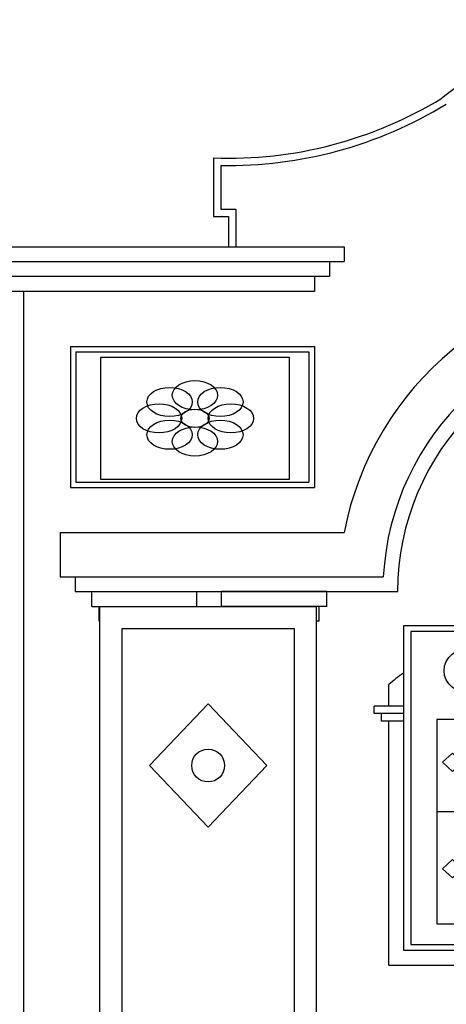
# Model space of a CAD drawing. Header units: inches. Extents: x 651 to 939, y 702 to 883.
# Tile 5 of 11: x 762 to 788, y 823 to 883. Entities that reach past the tile are written whole.
import ezdxf

# ---------------------------------------------------------------- set-up
doc = ezdxf.new("R2010")
doc.units = ezdxf.units.IN
doc.header["$MEASUREMENT"] = 0
for name, color, linetype, lineweight in [('01_EXISTING_RETAINED', 7, 'Continuous', 25), ('02_NEW_FACADE', 7, 'Continuous', 25), ('03_NEW_WINDOWS', 7, 'Continuous', 25)]:
    doc.layers.add(name, color=color, linetype=linetype, lineweight=lineweight)

# ---------------------------------------------------------------- blocks, each defined once
blk = doc.blocks.new('C_WINDOW_20')
at = {"layer": '03_NEW_WINDOWS'}
for points in [[(6.307, -9.862), (6.307, 9.862), (-6.307, 9.862), (-6.307, -9.862)], [(5.866, -9.507), (5.866, 9.507), (-5.866, 9.507), (-5.866, -9.507)], [(-0.694, 7.13), (0, 8.325), (0.694, 7.13), (0, 5.935)], [(4.289, -8.262), (4.289, 4.171), (-4.289, 4.171), (-4.289, -8.262)], [(-3.945, 1.56), (-3.345, 2.12), (-2.746, 1.56), (-3.345, 1.001)], [(2.746, 1.56), (3.345, 2.12), (3.945, 1.56), (3.345, 1.001)], [(-3.945, -4.905), (-3.345, -4.345), (-2.746, -4.905), (-3.345, -5.464)], [(2.746, -4.905), (3.345, -4.345), (3.945, -4.905), (3.345, -5.464)]]:
    blk.add_lwpolyline(points, close=True, dxfattribs=at)
for points in [[(-2.402, -8.262), (-2.402, 4.171)], [(2.402, -8.262), (2.402, 4.171)], [(-4.289, -1.424), (4.289, -1.424)]]:
    blk.add_lwpolyline(points, dxfattribs=at)
for centre in [(-2.144, 7.13), (2.144, 7.13)]:
    blk.add_ellipse(centre, major_axis=(1.703, 0), ratio=0.835357, dxfattribs=at)

msp = doc.modelspace()

# ---------------------------------------------------------------- linework, layer by layer
at = {"layer": '01_EXISTING_RETAINED'}
for p, q in [((773.933, 874.933), (773.933, 871.368)), ((774.383, 874.47), (774.383, 871.818)), ((773.933, 871.368), (774.832, 871.368)), ((774.383, 871.818), (775.282, 871.818)), ((774.832, 871.368), (774.832, 869.531)), ((775.282, 871.818), (775.282, 869.531)), ((759.216, 869.531), (781.877, 869.531)), ((781.877, 869.531), (781.877, 868.632)), ((759.216, 868.632), (781.877, 868.632)), ((780.978, 868.632), (780.978, 867.733)), ((760.115, 867.733), (780.978, 867.733)), ((780.079, 867.733), (780.079, 866.834)), ((761.014, 866.834), (780.079, 866.834)), ((762.363, 866.834), (762.363, 764.974)), ((765.222, 863.477), (765.222, 854.888)), ((765.222, 863.477), (780.064, 863.477)), ((765.556, 863.143), (779.73, 863.143)), ((765.556, 863.143), (765.556, 855.223)), ((779.73, 863.143), (779.73, 855.223)), ((780.064, 863.477), (780.064, 854.888)), ((765.556, 855.223), (779.73, 855.223)), ((765.222, 854.888), (780.064, 854.888)), ((764.61, 852.166), (781.877, 852.166)), ((764.61, 852.166), (764.61, 849.469)), ((764.61, 849.469), (784.256, 849.469)), ((765.509, 849.469), (765.509, 848.57)), ((765.509, 848.57), (785.13, 848.57)), ((766.523, 848.57), (772.918, 848.57)), ((766.523, 847.672), (766.523, 848.57)), ((772.918, 847.672), (772.918, 848.57)), ((774.418, 847.672), (774.418, 848.57)), ((780.813, 848.57), (774.418, 848.57)), ((780.813, 847.672), (780.813, 848.57)), ((766.523, 847.672), (772.918, 847.672)), ((766.972, 846.773), (766.972, 847.672)), ((772.469, 847.65), (772.469, 847.672)), ((780.813, 847.672), (774.418, 847.672)), ((774.867, 847.65), (774.867, 847.672)), ((780.364, 846.773), (780.364, 847.672)), ((766.972, 846.773), (767, 846.773)), ((780.364, 846.773), (780.2, 846.773)), ((784.595, 841.604), (784.595, 842.918)), ((785.479, 841.604), (783.696, 841.604)), ((783.696, 841.155), (783.696, 841.604)), ((785.479, 841.155), (783.696, 841.155)), ((784.146, 840.705), (784.146, 841.155)), ((785.479, 840.705), (784.146, 840.705)), ((784.595, 825.873), (784.595, 840.715)), ((784.595, 825.873), (799.007, 825.873))]:
    msp.add_line(p, q, dxfattribs=at)
for centre, radius, start, end in [((801.676, 861.021), 22.355, 93.67585, 128.3188), ((774.875, 899.702), 24.788, 267.82193, 301.46762), ((774.82, 899.895), 25.429, 269.01527, 301.42406), ((800.565, 848.57), 19.031, 10.89035, 169.10965), ((800.565, 848.57), 16.334, 3.15459, 176.84541), ((800.565, 848.57), 15.436, 0, 180), ((791.801, 834.775), 10.874, 125.55125, 131.50718)]:
    msp.add_arc(centre, radius, start, end, dxfattribs=at)
at = {"layer": '02_NEW_FACADE'}
for points in [[(778.55, 855.4), (778.55, 862.8), (767.05, 862.8), (767.05, 855.4)], [(780.2, 766.9), (780.2, 847.65), (767, 847.65), (767, 766.9)], [(778.85, 768.25), (778.85, 846.3), (768.35, 846.3), (768.35, 768.25)], [(770.036, 838), (773.6, 841.75), (777.164, 838), (773.6, 834.25)]]:
    msp.add_lwpolyline(points, close=True, dxfattribs=at)
msp.add_circle((773.6, 838), 1, dxfattribs=at)
for centre, major_axis in [((772.8, 860.506), (1.38, 0)), ((771.255, 860.094), (1.38, 0)), ((774.345, 860.094), (1.38, 0)), ((770.615, 859.1), (1.38, 0)), ((774.985, 859.1), (1.38, 0)), ((772.8, 859.1), (0.862, 0)), ((771.255, 858.106), (1.38, 0)), ((774.345, 858.106), (1.38, 0)), ((772.8, 857.694), (1.38, 0))]:
    msp.add_ellipse(centre, major_axis=major_axis, ratio=0.643478, dxfattribs=at)

# ---------------------------------------------------------------- block references
at = {"layer": '03_NEW_WINDOWS'}
msp.add_blockref('C_WINDOW_20', (791.801, 836.634), dxfattribs=at)

doc.saveas('drawing.dxf')
